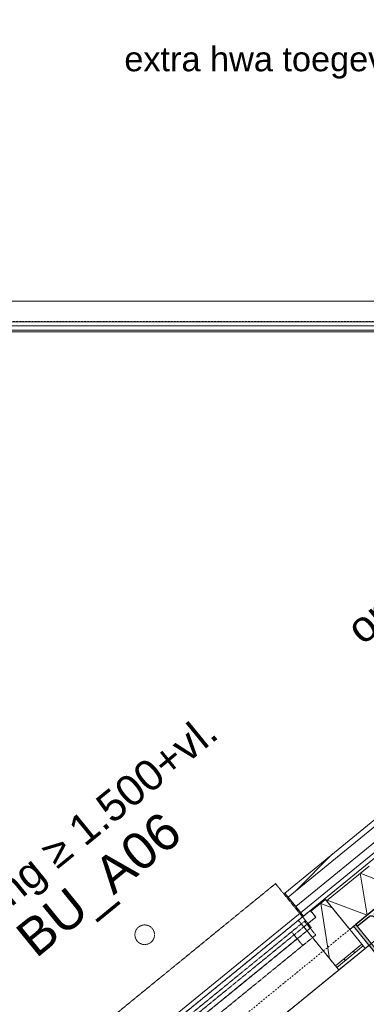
# Model space of a CAD drawing. Extents: x 0 to 92550, y 0 to 59400.
# Tile 41 of 94: x 16457 to 17870, y 45119 to 49129. Entities that reach past the tile are written whole.
import ezdxf
from ezdxf.xclip import XClip

# ---------------------------------------------------------------- set-up
doc = ezdxf.new("R2010")
doc.units = 0
doc.header["$MEASUREMENT"] = 0
doc.header["$XCLIPFRAME"] = 0
for name, pattern in [('Streep-punt asymmetrisch', [966.67, 533.33, -233.336667, 0.003333, -200]), ('Streep-punt fijn', [1251.000023, 626.000023, -312.5, 0, -312.5]), ('Streeplijn fijn', [234.119993, 155.999994, -78.119999]), ('Streeplijn ultrafijn', [117.37, 78.119999, -39.250001]), ('Wipeout_Contour', [100000, 0, -100000])]:
    doc.linetypes.add(name, pattern=pattern)
for name, color, linetype in [('ZZ 21 Buitenwand spouwblad hsb', 7, 'Continuous'), ('ZZ 21 Buitenwand spouwisolatie', 7, 'Continuous'), ('ZZ 27 Dakrandconstructie', 7, 'Continuous'), ('ZZ 28 HDC staalconstructies', 7, 'Continuous'), ('ZZ 31 Waterslagen', 7, 'Continuous'), ('ZZ 34 Balustrades', 7, 'Continuous'), ('ZZ 41 Buitenwandafwerking gevelhout', 7, 'Continuous'), ('ZZ 42 Aftimmerwerk algemeen', 7, 'Continuous'), ('ZZ 43 Vloerafwerking algemeen', 7, 'Continuous'), ('ZZ 47 Dakrandafwerking', 7, 'Continuous'), ('ZZ A Stramien', 7, 'Continuous'), ('ZZ Aankleding 2D tek', 7, 'Continuous'), ('ZZ Info_tekst Algemeen', 7, 'Continuous'), ('ZZ Markers wijzigingspijlen', 7, 'Continuous'), ('ZZ Zone Gebruiksruimten', 7, 'Continuous')]:
    doc.layers.add(name, color=color, linetype=linetype)
doc.styles.add('GENERATED_STYLE_2', font='arial.ttf')

# ---------------------------------------------------------------- blocks, each defined once
blk = doc.blocks.new('*X24')
at = {"layer": 'ZZ 21 Buitenwand spouwblad hsb', "color": 7, "linetype": 'Continuous', "lineweight": 5, "ltscale": 0.01}
for q in [(17730.5, 45513), (17720.5, 45305.2)]:
    blk.add_line((17684.1, 45530.6), q, dxfattribs=at)
blk = doc.blocks.new('*X190')
at = {"layer": 'ZZ 21 Buitenwand spouwisolatie', "color": 7, "linetype": 'Continuous', "lineweight": 5, "ltscale": 0.01}
for p, q in [((17845.1, 45652.9), (17872.8, 45481.9)), ((17845.1, 45652.9), (17932.5, 45619.7)), ((17710.9, 45543.5), (17712.1, 45535.5)), ((17710.9, 45543.5), (17872.8, 45481.9))]:
    blk.add_line(p, q, dxfattribs=at)
blk = doc.blocks.new('Drawing_1_1', base_point=(5738.9, 6500))
at = {"layer": 'ZZ 28 HDC staalconstructies', "color": 7, "linetype": 'Continuous', "lineweight": 9, "ltscale": 0.01}
blk.add_line((15745.3, 47982), (20493.5, 47982), dxfattribs=at)
at = {"layer": 'ZZ Markers wijzigingspijlen', "color": 1, "linetype": 'Continuous', "lineweight": 5, "insert": (16883.7, 48953.7), "char_height": 100, "attachment_point": 4, "style": 'GENERATED_STYLE_2'}
blk.add_mtext('\\A1;{\\pql;\\fArial|b0|i0|c0|p0;\\W1.000000;extra hwa toegevoegd}', dxfattribs=at)
at = {"color": 254, "linetype": 'Wipeout_Contour', "lineweight": 0, "ltscale": 185696.820885}
blk.add_wipeout([(20511.8, 47864), (10218.7, 39473.7), (10228.6, 39458.6), (20540.3, 47864)], dxfattribs=at).dxf.layer = 'ZZ 27 Dakrandconstructie'
at = {"layer": 'ZZ 21 Buitenwand spouwblad hsb', "linetype": 'Continuous', "lineweight": 0, "true_color": 0x7f7f7f}
blk.add_hatch(color=8, dxfattribs=at).paths.add_polyline_path([(17700.8, 45549.4), (17641.9, 45501.4), (17644.4, 45498.3), (17703.3, 45546.3)])
at = {"layer": 'ZZ 21 Buitenwand spouwblad hsb', "linetype": 'Continuous', "lineweight": 0, "true_color": 0x000000}
h = blk.add_hatch(dxfattribs=at)
h.set_pattern_fill('325_Hout_plaatmateriaal__BC', color=18, style=0, pattern_type=2)
h.set_pattern_definition([(309.18475, (5738.867, 6500), (38.755633, 31.59115), [])])
h.paths.add_polyline_path([(17744, 45276.4), (17749.7, 45269.4), (17857.5, 45357.2), (17851.8, 45364.2)])
h = blk.add_hatch(dxfattribs=at)
h.set_pattern_fill('930_Lijnen_vert_200_0001', color=18, style=0, pattern_type=2)
h.set_pattern_definition([(309.18475, (5738.87, 6500), (155.0225, 126.3646), [])])
h.paths.add_polyline_path([(17857.5, 45357.2), (17749.7, 45269.4), (17757.9, 45259.3), (17865.7, 45347.1)])
at = {"layer": 'ZZ 28 HDC staalconstructies', "linetype": 'Continuous', "lineweight": 0, "true_color": 0x000000}
h = blk.add_hatch(dxfattribs=at)
h.set_pattern_fill('515_Staal_0001', color=18, style=0, pattern_type=2)
h.set_pattern_definition([(174.18, (17951.32, 45545.95), (22.8, 223.84), []), (174.185, (17958.92, 45620.57), (22.8, 223.84), [])])
h.paths.add_polyline_path([(17827.3, 45444.9), (17833, 45437.9), (17881.1, 45477.1, -0.414214), (17902.2, 45474.9), (17967.9, 45394.3, -0.414214), (17965.7, 45373.2), (17917.7, 45334), (17923.3, 45327), (18047.4, 45428.1), (18041.7, 45435.1), (17993.6, 45395.9, -0.414214), (17972.5, 45398.1), (17906.8, 45478.7, -0.414214), (17909, 45499.8), (17957, 45539), (17951.3, 45546)])
at = {"layer": 'ZZ 41 Buitenwandafwerking gevelhout', "linetype": 'Continuous', "lineweight": 0, "true_color": 0x000000}
h = blk.add_hatch(dxfattribs=at)
h.set_pattern_fill('310_Naaldhout__01__0001', color=18, style=0, pattern_type=2)
h.set_pattern_definition([(45, (5738.87, 6500), (-63.63961, 63.63961), [])])
h.paths.add_polyline_path([(18212.4, 46122.6), (17537.5, 45572.5), (17550.8, 45556.2), (18225.7, 46106.3)])
at = {"layer": 'ZZ 42 Aftimmerwerk algemeen', "linetype": 'Continuous', "lineweight": 0, "true_color": 0x7f7f7f}
blk.add_hatch(color=8, dxfattribs=at).paths.add_polyline_path([(17827.3, 45444.9), (17818, 45437.3), (17914, 45319.5), (17923.3, 45327)])
at = {"layer": 'ZZ 21 Buitenwand spouwblad hsb', "color": 7, "linetype": 'Continuous', "lineweight": 9, "ltscale": 0.01}
for p, q in [((17703.3, 45546.3), (17644.4, 45498.3)), ((17615.2, 45434.5), (17664, 45474.3)), ((17641.9, 45501.4), (17664, 45474.3)), ((17615.2, 45434.5), (17744, 45276.4)), ((17744, 45276.4), (17851.8, 45364.2)), ((17749.7, 45269.4), (17857.5, 45357.2)), ((17744, 45276.4), (17749.7, 45269.4)), ((17749.7, 45269.4), (17757.9, 45259.3))]:
    blk.add_line(p, q, dxfattribs=at)
at = {"layer": 'ZZ 21 Buitenwand spouwblad hsb', "color": 7, "linetype": 'Streeplijn fijn', "lineweight": 9, "ltscale": 0.01}
for p, q in [((16710.2, 44742), (17641.9, 45501.4)), ((17593, 45461.6), (17595.6, 45458.5)), ((17595.6, 45458.5), (17744, 45276.4)), ((17744, 45276.4), (17749.7, 45269.4)), ((17749.7, 45269.4), (17757.9, 45259.3))]:
    blk.add_line(p, q, dxfattribs=at)
at = {"layer": 'ZZ 21 Buitenwand spouwblad hsb', "color": 7, "linetype": 'Streeplijn fijn', "lineweight": 5, "ltscale": 0.01}
blk.add_line((16923.9, 44579.5), (17757.9, 45259.3), dxfattribs=at)
at = {"layer": 'ZZ 21 Buitenwand spouwblad hsb', "color": 7, "linetype": 'Continuous', "lineweight": 9, "ltscale": 0.01, "flags": 128}
for points in [[(17700.8, 45549.4), (17641.9, 45501.4)], [(17700.8, 45549.4), (17703.3, 45546.3)], [(17703.3, 45546.3), (17851.8, 45364.2)], [(17757.9, 45259.3), (17865.7, 45347.1)], [(17851.8, 45364.2), (17857.5, 45357.2)], [(17857.5, 45357.2), (17865.7, 45347.1)]]:
    blk.add_lwpolyline(points, dxfattribs=at)
at = {"layer": 'ZZ 21 Buitenwand spouwblad hsb', "color": 7, "linetype": 'Streeplijn fijn', "lineweight": 9, "ltscale": 0.01, "flags": 128}
blk.add_lwpolyline([(16710.2, 44742), (16732.3, 44714.8), (17664, 45474.3), (17641.9, 45501.4)], close=True, dxfattribs=at)
at = {"layer": 'ZZ 21 Buitenwand spouwisolatie', "color": 7, "linetype": 'Continuous', "lineweight": 9, "ltscale": 0.01, "flags": 128}
for points in [[(17881.4, 45682.4), (17707.7, 45540.9)], [(17802.5, 45424.6), (17976.1, 45566.2)], [(17707.7, 45540.9), (17802.5, 45424.6)]]:
    blk.add_lwpolyline(points, dxfattribs=at)
at = {"layer": 'ZZ 27 Dakrandconstructie', "color": 7, "linetype": 'Continuous', "lineweight": 15, "ltscale": 0.01, "flags": 128}
for points in [[(20511.8, 47864), (10218.7, 39473.7)], [(10228.6, 39458.6), (20540.3, 47864)]]:
    blk.add_lwpolyline(points, dxfattribs=at)
at = {"layer": 'ZZ 28 HDC staalconstructies', "color": 7, "linetype": 'Continuous', "lineweight": 25, "ltscale": 0.01, "flags": 128}
blk.add_lwpolyline([(17827.3, 45444.9), (17833, 45437.9), (17881.1, 45477.1, -0.414214), (17902.2, 45474.9), (17967.9, 45394.3, -0.414214), (17965.7, 45373.2), (17917.7, 45334), (17923.3, 45327), (18047.4, 45428.1), (18041.7, 45435.1), (17993.6, 45395.9, -0.414214), (17972.5, 45398.1), (17906.8, 45478.7, -0.414214), (17909, 45499.8), (17957, 45539), (17951.3, 45546)], format="xyb", close=True, dxfattribs=at)
at = {"layer": 'ZZ 31 Waterslagen', "color": 7, "linetype": 'Streeplijn fijn', "lineweight": 5, "ltscale": 0.01}
for p, q in [((17499.8, 45610.8), (16631.7, 44903.1)), ((17499.8, 45610.8), (17645.2, 45432.5)), ((17645.2, 45432.5), (16777, 44724.9))]:
    blk.add_line(p, q, dxfattribs=at)
at = {"layer": 'ZZ 41 Buitenwandafwerking gevelhout', "color": 7, "linetype": 'Continuous', "lineweight": 9, "ltscale": 0.01}
for p in [(18225.7, 46106.3), (17537.5, 45572.5)]:
    blk.add_line(p, (17550.8, 45556.2), dxfattribs=at)
at = {"layer": 'ZZ 41 Buitenwandafwerking gevelhout', "color": 7, "linetype": 'Continuous', "lineweight": 5, "ltscale": 0.01}
for p, q in [((18257.3, 46067.6), (17582.4, 45517.4)), ((17550.8, 45556.2), (17582.4, 45517.4)), ((17582.4, 45517.4), (17614, 45478.7))]:
    blk.add_line(p, q, dxfattribs=at)
at = {"layer": 'ZZ 41 Buitenwandafwerking gevelhout', "color": 7, "linetype": 'Streeplijn fijn', "lineweight": 9, "ltscale": 0.01}
for p, q in [((17537.5, 45572.5), (17550.8, 45556.2)), ((17618.2, 45457.6), (17565.5, 45414.7)), ((17663.7, 45401.8), (17618.2, 45457.6)), ((17565.5, 45414.7), (16810.6, 44799.3)), ((16833.3, 44771.4), (17588.3, 45386.8)), ((17565.5, 45414.7), (17611, 45358.9)), ((17611, 45358.9), (17663.7, 45401.8)), ((16856, 44743.5), (17611, 45358.9))]:
    blk.add_line(p, q, dxfattribs=at)
at = {"layer": 'ZZ 41 Buitenwandafwerking gevelhout', "color": 7, "linetype": 'Streeplijn fijn', "lineweight": 5, "ltscale": 0.01}
for p, q in [((17550.8, 45556.2), (17582.4, 45517.4)), ((17582.4, 45517.4), (17614, 45478.7))]:
    blk.add_line(p, q, dxfattribs=at)
at = {"layer": 'ZZ 41 Buitenwandafwerking gevelhout', "color": 7, "linetype": 'Continuous', "lineweight": 9, "ltscale": 0.01, "flags": 128}
blk.add_lwpolyline([(18212.4, 46122.6), (17537.5, 45572.5)], dxfattribs=at)
at = {"layer": 'ZZ 41 Buitenwandafwerking gevelhout', "color": 7, "linetype": 'Continuous', "lineweight": 5, "ltscale": 0.01, "flags": 128}
blk.add_lwpolyline([(17614, 45478.7), (18288.9, 46028.8)], dxfattribs=at)
at = {"layer": 'ZZ 42 Aftimmerwerk algemeen', "color": 7, "linetype": 'Continuous', "lineweight": 9, "ltscale": 0.01, "flags": 128}
for points in [[(17818, 45437.3), (17827.3, 45444.9)], [(17818, 45437.3), (17921.6, 45310.2)], [(17923.3, 45327), (17827.3, 45444.9)]]:
    blk.add_lwpolyline(points, dxfattribs=at)
at = {"layer": 'ZZ 43 Vloerafwerking algemeen', "color": 7, "linetype": 'Continuous', "lineweight": 15, "ltscale": 0.01, "flags": 128}
blk.add_lwpolyline([(10455.6, 39227.2), (14042.4, 33719.2), (18773.9, 36800.2), (18773.9, 38450), (19723.9, 38450), (19723.9, 46857.7), (19721.9, 46860.2), (18023.8, 45476), (18064.2, 45426.4), (17921.6, 45310.2), (17881.2, 45359.8), (15622.9, 43519), (15663.3, 43469.3), (15520.7, 43353.1), (15480.3, 43402.7), (10456.8, 39307.9), (10493.3, 39251.7)], close=True, dxfattribs=at)
at = {"layer": 'ZZ Aankleding 2D tek', "color": 7, "linetype": 'Streeplijn ultrafijn', "lineweight": 5, "ltscale": 0.01}
blk.add_circle((16966.8, 45402.7), 40, dxfattribs=at)
at = {"layer": 'ZZ Zone Gebruiksruimten', "color": 255, "linetype": 'Continuous', "lineweight": 0, "ltscale": 0.01, "flags": 128}
blk.add_lwpolyline([(19723.9, 46861.8), (10421.7, 39279.3), (14042.4, 33719.2), (18473.9, 36604.9), (18473.9, 38450), (19723.9, 38450)], close=True, dxfattribs=at)
at = {"layer": 'ZZ 34 Balustrades', "color": 7, "linetype": 'Continuous', "lineweight": 25, "ltscale": 0.01}
for name in ['*X190', '*X24']:
    blk.add_blockref(name, (0, 0), dxfattribs=at)
at = {"layer": 'ZZ Info_tekst Algemeen', "color": 7, "linetype": 'Continuous', "lineweight": 5, "attachment_point": 5, "rotation": 39.1848, "style": 'GENERATED_STYLE_2'}
for s, insert, char_height in [('\\A1;{\\pqc;\\fArial|b0|i0|c0|p0;\\W1.000000;opening ≤ 1.500+vl.}', (18419.5, 47095.2), 125), ('\\A1;{\\pqc;\\fArial|b0|i0|c0|p0;\\W1.000000;opening ≥ 1.500+vl.}', (16655.4, 45760.4), 125), ('\\A1;{\\pqc;\\fArial|b0|i0|c0|p0;\\W1.000000;BU_A06}', (16792.5, 45592.2), 150)]:
    blk.add_mtext(s, dxfattribs=dict(at, insert=insert, char_height=char_height))
at = {"color": 254, "linetype": 'Wipeout_Contour', "lineweight": 0, "ltscale": 204997.953847}
blk.add_wipeout([(15787.3, 47864), (20511.8, 47864), (20533.9, 47882), (15809.4, 47882)], dxfattribs=at).dxf.layer = 'ZZ 27 Dakrandconstructie'
at = {"layer": 'ZZ 27 Dakrandconstructie', "color": 7, "linetype": 'Continuous', "lineweight": 15, "ltscale": 0.01, "flags": 128}
for points in [[(20562.3, 47882), (15809.4, 47882)], [(15787.3, 47864), (20511.8, 47864)]]:
    blk.add_lwpolyline(points, dxfattribs=at)
at = {"layer": 'ZZ 28 HDC staalconstructies', "color": 7, "linetype": 'Continuous', "lineweight": 9, "ltscale": 0.01}
blk.add_line((15780.9, 47882), (20386.7, 47882), dxfattribs=at)
at = {"layer": 'ZZ 28 HDC staalconstructies', "color": 7, "linetype": 'Streep-punt asymmetrisch', "lineweight": 5, "ltscale": 0.01}
blk.add_line((15780.9, 47882), (20386.7, 47882), dxfattribs=at)
at = {"layer": 'ZZ 47 Dakrandafwerking', "color": 7, "linetype": 'Continuous', "lineweight": 9, "ltscale": 0.01}
for p, q in [((15775.2, 47898), (20397.3, 47898)), ((15789.5, 47858), (20397.3, 47858))]:
    blk.add_line(p, q, dxfattribs=at)
at = {"layer": 'ZZ A Stramien', "color": 7, "linetype": 'Streep-punt fijn', "lineweight": 9, "ltscale": 0.01}
for p, q in [((5232.6, 35178.5), (27086.1, 52992)), ((8788.9, 47900), (61238.9, 47900))]:
    blk.add_line(p, q, dxfattribs=at)

msp = doc.modelspace()

# ---------------------------------------------------------------- block references
at = {"color": 7, "linetype": 'Continuous', "lineweight": 25, "ltscale": 0.01}
ref = msp.add_blockref('Drawing_1_1', (5738.9, 6500), dxfattribs=at)
XClip(ref).set_block_clipping_path([(1000, 1000), (74950, 58400)])

doc.saveas('drawing.dxf')
